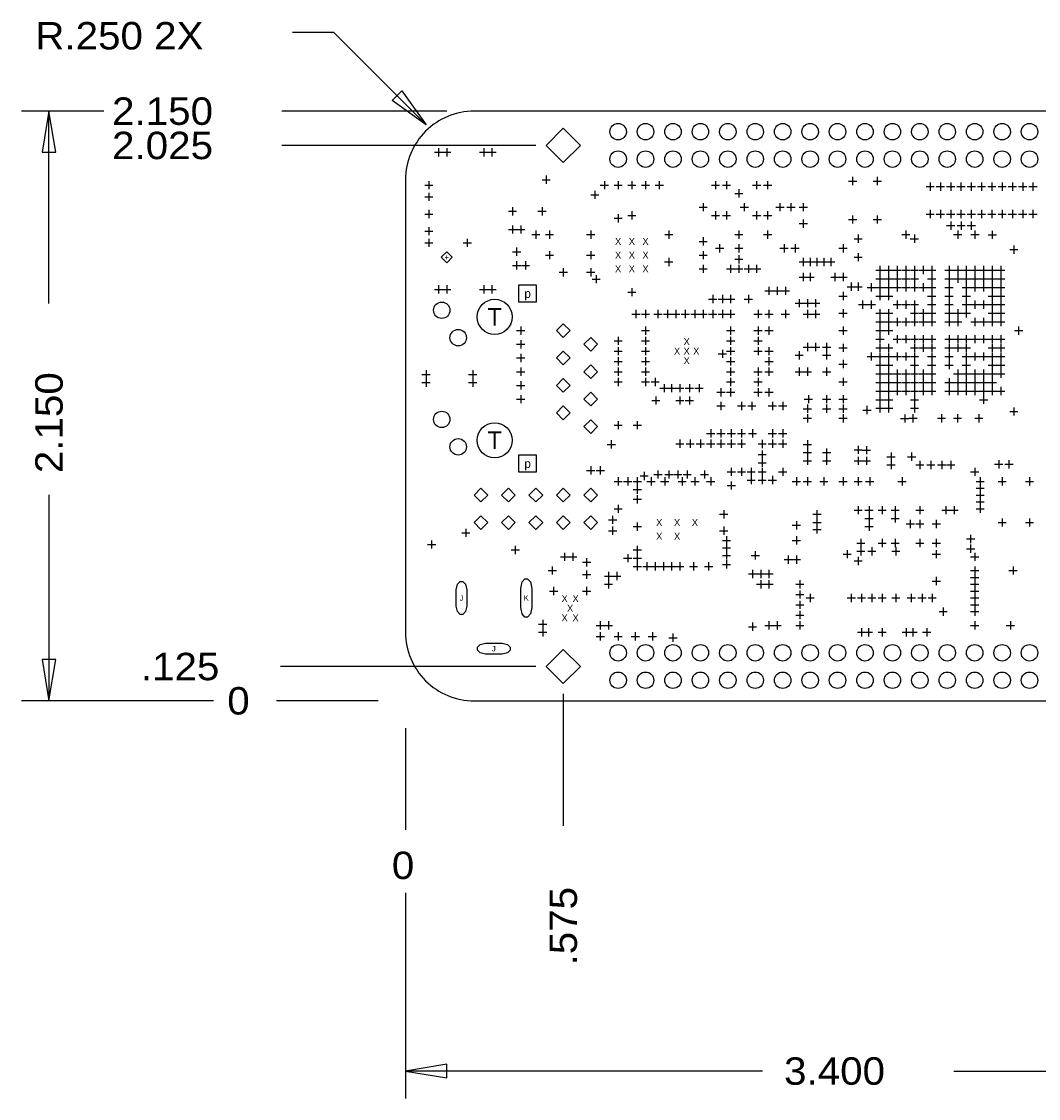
# Model space of a CAD drawing. Extents: x -14005 to 19505, y -9605 to 12407.
# Tile 3 of 7: x -1400 to 2308, y -1450 to 2477. Entities that reach past the tile are written whole.
import ezdxf
from ezdxf.enums import TextEntityAlignment as Align

# ---------------------------------------------------------------- set-up
doc = ezdxf.new("R2010")
doc.units = 0
doc.layers.add('1', color=7, linetype='CONTINUOUS')

# ---------------------------------------------------------------- blocks, each defined once
blk = doc.blocks.new('FIGURE_CROSS')
for points in [[(-0.5, 0), (0.5, 0)], [(0, 0.5), (0, -0.5)]]:
    blk.add_lwpolyline(points)
blk = doc.blocks.new('FIGURE_DIAMOND')
blk.add_lwpolyline([(-0.5, 0), (0, 0.5), (0.5, 0), (0, -0.5)], close=True)
blk = doc.blocks.new('FIGURE_CIRCLE')
blk.add_circle((0, 0), 0.5)
blk = doc.blocks.new('FIGURE_SQUARE')
blk.add_lwpolyline([(-0.5, -0.5), (-0.5, 0.5), (0.5, 0.5), (0.5, -0.5)], close=True)
blk = doc.blocks.new('FIGURE_OBLONG')
blk.add_lwpolyline([(-0.5, -0.125), (-0.5, 0.125), (-0.416, 0.375), (-0.25, 0.5), (0.25, 0.5), (0.416, 0.375), (0.5, 0.125), (0.5, -0.125), (0.416, -0.375), (0.25, -0.5), (-0.25, -0.5), (-0.416, -0.375)], close=True)

msp = doc.modelspace()

# ---------------------------------------------------------------- linework, layer by layer
at = {"layer": '1'}
for points in [[(75, 2100), (-261.72, 2436.5), (-411.72, 2436.5)], [(-1100, 2150), (-1400, 2150)], [(-1300, 1449), (-1300, 2150)], [(150, 2150), (-451, 2150)], [(475, 2025), (-451, 2025)], [(-1300, 751), (-1300, 0)], [(475, 125), (-456, 125)], [(-700, 0), (-1400, 0)], [(-100, 0), (-471, 0)], [(575, 25), (575, -456)], [(0, -100), (0, -471)], [(0, -700), (0, -1450)], [(1301, -1350), (0, -1350)], [(1999, -1350), (3400, -1350)]]:
    msp.add_lwpolyline(points, dxfattribs=at)
for points in [[(-13.43, 2223.71), (75, 2100), (-48.77, 2188.35)], [(-1275, 2000), (-1300, 2150), (-1325, 2000)], [(-1325, 150), (-1300, 0), (-1275, 150)], [(150, -1325), (0, -1350), (150, -1375)]]:
    msp.add_lwpolyline(points, close=True, dxfattribs=at)
msp.add_lwpolyline([(250, 0), (2900, 0, 0.414214), (3400, 500), (3400, 1650, 0.414214), (2900, 2150), (250, 2150, 0.414214), (0, 1900), (0, 250, 0.414214)], format="xyb", close=True, dxfattribs=at)

# ---------------------------------------------------------------- block references
for name, p, xscale, yscale in [('FIGURE_DIAMOND', (575, 2025), 125, 125), ('FIGURE_CIRCLE', (775, 2075), 60, 60), ('FIGURE_CIRCLE', (875, 2075), 60, 60), ('FIGURE_CIRCLE', (975, 2075), 60, 60), ('FIGURE_CIRCLE', (1075, 2075), 60, 60), ('FIGURE_CIRCLE', (1175, 2075), 60, 60), ('FIGURE_CIRCLE', (1275, 2075), 60, 60), ('FIGURE_CIRCLE', (1375, 2075), 60, 60), ('FIGURE_CIRCLE', (1475, 2075), 60, 60), ('FIGURE_CIRCLE', (1575, 2075), 60, 60), ('FIGURE_CIRCLE', (1675, 2075), 60, 60), ('FIGURE_CIRCLE', (1775, 2075), 60, 60), ('FIGURE_CIRCLE', (1875, 2075), 60, 60), ('FIGURE_CIRCLE', (1975, 2075), 60, 60), ('FIGURE_CIRCLE', (2075, 2075), 60, 60), ('FIGURE_CIRCLE', (2175, 2075), 60, 60), ('FIGURE_CIRCLE', (2275, 2075), 60, 60), ('FIGURE_CROSS', (120, 2000), 30, 30), ('FIGURE_CROSS', (150, 2000), 30, 30), ('FIGURE_CROSS', (285, 2000), 30, 30), ('FIGURE_CROSS', (315, 2000), 30, 30), ('FIGURE_CIRCLE', (775, 1975), 60, 60), ('FIGURE_CIRCLE', (875, 1975), 60, 60), ('FIGURE_CIRCLE', (975, 1975), 60, 60), ('FIGURE_CIRCLE', (1075, 1975), 60, 60), ('FIGURE_CIRCLE', (1175, 1975), 60, 60), ('FIGURE_CIRCLE', (1275, 1975), 60, 60), ('FIGURE_CIRCLE', (1375, 1975), 60, 60), ('FIGURE_CIRCLE', (1475, 1975), 60, 60), ('FIGURE_CIRCLE', (1575, 1975), 60, 60), ('FIGURE_CIRCLE', (1675, 1975), 60, 60), ('FIGURE_CIRCLE', (1775, 1975), 60, 60), ('FIGURE_CIRCLE', (1875, 1975), 60, 60), ('FIGURE_CIRCLE', (1975, 1975), 60, 60), ('FIGURE_CIRCLE', (2075, 1975), 60, 60), ('FIGURE_CIRCLE', (2175, 1975), 60, 60), ('FIGURE_CIRCLE', (2275, 1975), 60, 60), ('FIGURE_CROSS', (85, 1880), 30, 30), ('FIGURE_CROSS', (512.5, 1900), 30, 30), ('FIGURE_CROSS', (725, 1880), 30, 30), ('FIGURE_CROSS', (775, 1880), 30, 30), ('FIGURE_CROSS', (825, 1880), 30, 30), ('FIGURE_CROSS', (875, 1880), 30, 30), ('FIGURE_CROSS', (925, 1880), 30, 30), ('FIGURE_CROSS', (1130, 1880), 30, 30), ('FIGURE_CROSS', (1170, 1880), 30, 30), ('FIGURE_CROSS', (1280, 1880), 30, 30), ('FIGURE_CROSS', (1320, 1880), 30, 30), ('FIGURE_CROSS', (1630, 1895), 30, 30), ('FIGURE_CROSS', (1720, 1895), 30, 30), ('FIGURE_CROSS', (1912.5, 1875), 30, 30), ('FIGURE_CROSS', (1950, 1875), 30, 30), ('FIGURE_CROSS', (1987.5, 1875), 30, 30), ('FIGURE_CROSS', (2025, 1875), 30, 30), ('FIGURE_CROSS', (2062.5, 1875), 30, 30), ('FIGURE_CROSS', (2100, 1875), 30, 30), ('FIGURE_CROSS', (2137.5, 1875), 30, 30), ('FIGURE_CROSS', (2175, 1875), 30, 30), ('FIGURE_CROSS', (2212.5, 1875), 30, 30), ('FIGURE_CROSS', (2250, 1875), 30, 30), ('FIGURE_CROSS', (2287.5, 1875), 30, 30), ('FIGURE_CROSS', (85, 1837.5), 30, 30), ('FIGURE_CROSS', (690, 1845), 30, 30), ('FIGURE_CROSS', (1215, 1850), 30, 30), ('FIGURE_CROSS', (1085, 1800), 30, 30), ('FIGURE_CROSS', (1235, 1800), 30, 30), ('FIGURE_CROSS', (1365, 1800), 30, 30), ('FIGURE_CROSS', (1405, 1800), 30, 30), ('FIGURE_CROSS', (1450, 1800), 30, 30), ('FIGURE_CROSS', (85, 1775), 30, 30), ('FIGURE_CROSS', (390, 1785), 30, 30), ('FIGURE_CROSS', (497.5, 1785), 30, 30), ('FIGURE_CROSS', (775, 1759.37), 30, 30), ('FIGURE_CROSS', (825, 1770), 30, 30), ('FIGURE_CROSS', (1130, 1770), 30, 30), ('FIGURE_CROSS', (1170, 1770), 30, 30), ('FIGURE_CROSS', (1280, 1770), 30, 30), ('FIGURE_CROSS', (1320, 1770), 30, 30), ('FIGURE_CROSS', (1630, 1755), 30, 30), ('FIGURE_CROSS', (1720, 1755), 30, 30), ('FIGURE_CROSS', (1912.5, 1775), 30, 30), ('FIGURE_CROSS', (1950, 1775), 30, 30), ('FIGURE_CROSS', (1987.5, 1775), 30, 30), ('FIGURE_CROSS', (2025, 1775), 30, 30), ('FIGURE_CROSS', (2062.5, 1775), 30, 30), ('FIGURE_CROSS', (2100, 1775), 30, 30), ('FIGURE_CROSS', (2137.5, 1775), 30, 30), ('FIGURE_CROSS', (2175, 1775), 30, 30), ('FIGURE_CROSS', (2212.5, 1775), 30, 30), ('FIGURE_CROSS', (2250, 1775), 30, 30), ('FIGURE_CROSS', (2287.5, 1775), 30, 30), ('FIGURE_CROSS', (390, 1718.5), 30, 30), ('FIGURE_CROSS', (420, 1718.5), 30, 30), ('FIGURE_CROSS', (1450, 1740), 30, 30), ('FIGURE_CROSS', (1987.65, 1732.5), 30, 30), ('FIGURE_CROSS', (2025.65, 1732.5), 30, 30), ('FIGURE_CROSS', (2062.5, 1732.49), 30, 30), ('FIGURE_CROSS', (85, 1712.5), 30, 30), ('FIGURE_CROSS', (475, 1700), 30, 30), ('FIGURE_CROSS', (525, 1700), 30, 30), ('FIGURE_CROSS', (675, 1700), 30, 30), ('FIGURE_CROSS', (960, 1700), 30, 30), ('FIGURE_CROSS', (1085, 1675), 30, 30), ('FIGURE_CROSS', (1215, 1700), 30, 30), ('FIGURE_CROSS', (1320, 1700), 30, 30), ('FIGURE_CROSS', (1650, 1685), 30, 30), ('FIGURE_CROSS', (1824, 1700), 30, 30), ('FIGURE_CROSS', (1855, 1685), 30, 30), ('FIGURE_CROSS', (2013, 1700), 30, 30), ('FIGURE_CROSS', (2076, 1700), 30, 30), ('FIGURE_CROSS', (2139, 1699), 30, 30), ('FIGURE_CROSS', (85, 1670), 30, 30), ('FIGURE_CROSS', (225, 1670), 30, 30), ('FIGURE_CROSS', (405, 1637.5), 30, 30), ('FIGURE_CROSS', (1145, 1650), 30, 30), ('FIGURE_CROSS', (1215, 1650), 30, 30), ('FIGURE_CROSS', (1380, 1650), 30, 30), ('FIGURE_CROSS', (1420, 1650), 30, 30), ('FIGURE_CROSS', (1595, 1650), 30, 30), ('FIGURE_CROSS', (2217.72, 1645), 30, 30), ('FIGURE_DIAMOND', (150, 1617.5), 40, 40), ('FIGURE_CROSS', (525, 1625), 30, 30), ('FIGURE_CROSS', (675, 1625), 30, 30), ('FIGURE_CROSS', (959.69, 1600), 30, 30), ('FIGURE_CROSS', (1085, 1625), 30, 30), ('FIGURE_CROSS', (1215, 1610), 30, 30), ('FIGURE_CROSS', (1450, 1600), 30, 30), ('FIGURE_CROSS', (1475, 1600), 30, 30), ('FIGURE_CROSS', (1500, 1600), 30, 30), ('FIGURE_CROSS', (1525, 1600), 30, 30), ('FIGURE_CROSS', (1550, 1600), 30, 30), ('FIGURE_CROSS', (1650, 1617.72), 30, 30), ('FIGURE_CROSS', (405, 1587.5), 30, 30), ('FIGURE_CROSS', (437.5, 1587.5), 30, 30), ('FIGURE_CROSS', (575, 1562.5), 30, 30), ('FIGURE_CROSS', (675, 1562.5), 30, 30), ('FIGURE_CROSS', (1085, 1575), 30, 30), ('FIGURE_CROSS', (1185, 1575), 30, 30), ('FIGURE_CROSS', (1215, 1575), 30, 30), ('FIGURE_CROSS', (1250, 1575), 30, 30), ('FIGURE_CROSS', (1280, 1575), 30, 30), ('FIGURE_CROSS', (1729.5, 1570.5), 30, 30), ('FIGURE_CROSS', (1761, 1570.5), 30, 30), ('FIGURE_CROSS', (1792.5, 1570.5), 30, 30), ('FIGURE_CROSS', (1824, 1570.5), 30, 30), ('FIGURE_CROSS', (1855.5, 1570.5), 30, 30), ('FIGURE_CROSS', (1887, 1570.5), 30, 30), ('FIGURE_CROSS', (1918.5, 1570.5), 30, 30), ('FIGURE_CROSS', (1981.5, 1570.47), 30, 30), ('FIGURE_CROSS', (2012.99, 1570.47), 30, 30), ('FIGURE_CROSS', (2044.5, 1570.5), 30, 30), ('FIGURE_CROSS', (2076, 1570.5), 30, 30), ('FIGURE_CROSS', (2107.5, 1570.5), 30, 30), ('FIGURE_CROSS', (2139, 1570.5), 30, 30), ('FIGURE_CROSS', (2170.5, 1570.5), 30, 30), ('FIGURE_CROSS', (695, 1537.5), 30, 30), ('FIGURE_CROSS', (1450, 1545), 30, 30), ('FIGURE_CROSS', (1475, 1545), 30, 30), ('FIGURE_CROSS', (1565, 1545), 30, 30), ('FIGURE_CROSS', (1595.28, 1545.28), 30, 30), ('FIGURE_CROSS', (1729.5, 1539), 30, 30), ('FIGURE_CROSS', (1761, 1539), 30, 30), ('FIGURE_CROSS', (1792.5, 1539), 30, 30), ('FIGURE_CROSS', (1824, 1539), 30, 30), ('FIGURE_CROSS', (1855.5, 1539), 30, 30), ('FIGURE_CROSS', (1918.5, 1539), 30, 30), ('FIGURE_CROSS', (1981.5, 1538.98), 30, 30), ('FIGURE_CROSS', (2012.99, 1538.98), 30, 30), ('FIGURE_CROSS', (2044.5, 1539), 30, 30), ('FIGURE_CROSS', (2076, 1539), 30, 30), ('FIGURE_CROSS', (2107.5, 1539), 30, 30), ('FIGURE_CROSS', (2139, 1539), 30, 30), ('FIGURE_CROSS', (2170.5, 1539), 30, 30), ('FIGURE_CROSS', (120, 1500), 30, 30), ('FIGURE_CROSS', (150, 1500), 30, 30), ('FIGURE_CROSS', (285, 1500), 30, 30), ('FIGURE_CROSS', (315, 1500), 30, 30), ('FIGURE_SQUARE', (445, 1485), 63, 63), ('FIGURE_CROSS', (825, 1490), 30, 30), ('FIGURE_CROSS', (1325, 1495), 30, 30), ('FIGURE_CROSS', (1355, 1495), 30, 30), ('FIGURE_CROSS', (1385, 1495), 30, 30), ('FIGURE_CROSS', (1625, 1510), 30, 30), ('FIGURE_CROSS', (1650, 1510), 30, 30), ('FIGURE_CROSS', (1698, 1507.5), 30, 30), ('FIGURE_CROSS', (1729.5, 1507.5), 30, 30), ('FIGURE_CROSS', (1761, 1507.5), 30, 30), ('FIGURE_CROSS', (1792.5, 1507.5), 30, 30), ('FIGURE_CROSS', (1824, 1507.5), 30, 30), ('FIGURE_CROSS', (1855.5, 1507.5), 30, 30), ('FIGURE_CROSS', (1887, 1507.5), 30, 30), ('FIGURE_CROSS', (1918.5, 1507.5), 30, 30), ('FIGURE_CROSS', (1981.5, 1507.48), 30, 30), ('FIGURE_CROSS', (2044.49, 1507.48), 30, 30), ('FIGURE_CROSS', (2076, 1507.5), 30, 30), ('FIGURE_CROSS', (2107.5, 1507.5), 30, 30), ('FIGURE_CROSS', (2139, 1507.5), 30, 30), ('FIGURE_CROSS', (2170.5, 1507.5), 30, 30), ('FIGURE_CIRCLE', (132, 1424), 60, 60), ('FIGURE_CIRCLE', (325, 1400), 128, 128), ('FIGURE_CROSS', (1120, 1465), 30, 30), ('FIGURE_CROSS', (1155, 1465), 30, 30), ('FIGURE_CROSS', (1185, 1465), 30, 30), ('FIGURE_CROSS', (1250, 1465), 30, 30), ('FIGURE_CROSS', (1435, 1450), 30, 30), ('FIGURE_CROSS', (1465, 1450), 30, 30), ('FIGURE_CROSS', (1495, 1450), 30, 30), ('FIGURE_CROSS', (1595, 1476), 30, 30), ('FIGURE_CROSS', (1666.5, 1444.5), 30, 30), ('FIGURE_CROSS', (1698, 1444.5), 30, 30), ('FIGURE_CROSS', (1729.5, 1476), 30, 30), ('FIGURE_CROSS', (1761, 1476), 30, 30), ('FIGURE_CROSS', (1792.5, 1444.5), 30, 30), ('FIGURE_CROSS', (1824, 1444.5), 30, 30), ('FIGURE_CROSS', (1855.5, 1444.5), 30, 30), ('FIGURE_CROSS', (1918.5, 1476), 30, 30), ('FIGURE_CROSS', (1918.5, 1444.5), 30, 30), ('FIGURE_CROSS', (1981.5, 1475.98), 30, 30), ('FIGURE_CROSS', (1981.5, 1444.49), 30, 30), ('FIGURE_CROSS', (2044.5, 1476), 30, 30), ('FIGURE_CROSS', (2044.5, 1444.5), 30, 30), ('FIGURE_CROSS', (2076, 1444.5), 30, 30), ('FIGURE_CROSS', (2107.5, 1444.5), 30, 30), ('FIGURE_CROSS', (2139, 1476), 30, 30), ('FIGURE_CROSS', (2139, 1444.5), 30, 30), ('FIGURE_CROSS', (2170.5, 1476), 30, 30), ('FIGURE_CROSS', (2170.5, 1444.5), 30, 30), ('FIGURE_CROSS', (840, 1410), 30, 30), ('FIGURE_CROSS', (875, 1410), 30, 30), ('FIGURE_CROSS', (920, 1410), 30, 30), ('FIGURE_CROSS', (955, 1410), 30, 30), ('FIGURE_CROSS', (985, 1410), 30, 30), ('FIGURE_CROSS', (1020, 1410), 30, 30), ('FIGURE_CROSS', (1054.55, 1410), 30, 30), ('FIGURE_CROSS', (1085, 1410), 30, 30), ('FIGURE_CROSS', (1120, 1410), 30, 30), ('FIGURE_CROSS', (1155, 1410), 30, 30), ('FIGURE_CROSS', (1185, 1410), 30, 30), ('FIGURE_CROSS', (1285, 1410), 30, 30), ('FIGURE_CROSS', (1325, 1410), 30, 30), ('FIGURE_CROSS', (1385, 1410), 30, 30), ('FIGURE_CROSS', (1465, 1410), 30, 30), ('FIGURE_CROSS', (1495, 1410), 30, 30), ('FIGURE_CROSS', (1595, 1413), 30, 30), ('FIGURE_CROSS', (1729.5, 1413), 30, 30), ('FIGURE_CROSS', (1761, 1413), 30, 30), ('FIGURE_CROSS', (1855.5, 1413), 30, 30), ('FIGURE_CROSS', (1887, 1413), 30, 30), ('FIGURE_CROSS', (1918.5, 1413), 30, 30), ('FIGURE_CROSS', (1981.5, 1412.99), 30, 30), ('FIGURE_CROSS', (2012.99, 1412.99), 30, 30), ('FIGURE_CROSS', (2044.5, 1413), 30, 30), ('FIGURE_CROSS', (2139, 1413), 30, 30), ('FIGURE_CROSS', (2170.5, 1413), 30, 30), ('FIGURE_DIAMOND', (575, 1350), 50, 50), ('FIGURE_CROSS', (1729.5, 1381.5), 30, 30), ('FIGURE_CROSS', (1761, 1381.5), 30, 30), ('FIGURE_CROSS', (1792.5, 1381.51), 30, 30), ('FIGURE_CROSS', (1824, 1381.5), 30, 30), ('FIGURE_CROSS', (1855.5, 1381.5), 30, 30), ('FIGURE_CROSS', (1887, 1381.5), 30, 30), ('FIGURE_CROSS', (1918.5, 1381.5), 30, 30), ('FIGURE_CROSS', (1981.5, 1381.5), 30, 30), ('FIGURE_CROSS', (2012.99, 1381.5), 30, 30), ('FIGURE_CROSS', (2076, 1381.5), 30, 30), ('FIGURE_CROSS', (2107.5, 1381.5), 30, 30), ('FIGURE_CROSS', (2139, 1381.5), 30, 30), ('FIGURE_CROSS', (2170.5, 1381.5), 30, 30), ('FIGURE_CIRCLE', (192, 1324), 60, 60), ('FIGURE_CROSS', (420, 1350), 30, 30), ('FIGURE_CROSS', (875, 1350), 30, 30), ('FIGURE_CROSS', (1185, 1350), 30, 30), ('FIGURE_CROSS', (1285, 1350), 30, 30), ('FIGURE_CROSS', (1325, 1350), 30, 30), ('FIGURE_CROSS', (1595, 1350.01), 30, 30), ('FIGURE_CROSS', (1729.5, 1350.01), 30, 30), ('FIGURE_CROSS', (1761, 1350), 30, 30), ('FIGURE_CROSS', (2235, 1350), 30, 30), ('FIGURE_CROSS', (420, 1300), 30, 30), ('FIGURE_DIAMOND', (675, 1300), 50, 50), ('FIGURE_CROSS', (775, 1312.5), 30, 30), ('FIGURE_CROSS', (875, 1312.5), 30, 30), ('FIGURE_CROSS', (1185, 1312.5), 30, 30), ('FIGURE_CROSS', (1285, 1312.5), 30, 30), ('FIGURE_CROSS', (1465, 1290), 30, 30), ('FIGURE_CROSS', (1495, 1290), 30, 30), ('FIGURE_CROSS', (1535, 1290), 30, 30), ('FIGURE_CROSS', (1595, 1287), 30, 30), ('FIGURE_CROSS', (1729.5, 1318.5), 30, 30), ('FIGURE_CROSS', (1729.5, 1287.01), 30, 30), ('FIGURE_CROSS', (1761, 1287), 30, 30), ('FIGURE_CROSS', (1792.5, 1318.5), 30, 30), ('FIGURE_CROSS', (1824, 1318.5), 30, 30), ('FIGURE_CROSS', (1855.5, 1318.5), 30, 30), ('FIGURE_CROSS', (1855.5, 1287), 30, 30), ('FIGURE_CROSS', (1887, 1318.5), 30, 30), ('FIGURE_CROSS', (1887, 1287), 30, 30), ('FIGURE_CROSS', (1918.5, 1318.5), 30, 30), ('FIGURE_CROSS', (1918.5, 1287), 30, 30), ('FIGURE_CROSS', (1981.5, 1318.5), 30, 30), ('FIGURE_CROSS', (1981.5, 1287.01), 30, 30), ('FIGURE_CROSS', (2012.99, 1318.5), 30, 30), ('FIGURE_CROSS', (2012.99, 1287.01), 30, 30), ('FIGURE_CROSS', (2044.5, 1318.5), 30, 30), ('FIGURE_CROSS', (2044.5, 1287), 30, 30), ('FIGURE_CROSS', (2076, 1318.5), 30, 30), ('FIGURE_CROSS', (2107.5, 1318.5), 30, 30), ('FIGURE_CROSS', (2139, 1318.5), 30, 30), ('FIGURE_CROSS', (2139, 1287), 30, 30), ('FIGURE_CROSS', (2170.5, 1318.5), 30, 30), ('FIGURE_CROSS', (2170.5, 1287), 30, 30), ('FIGURE_CROSS', (420, 1250), 30, 30), ('FIGURE_DIAMOND', (575, 1250), 50, 50), ('FIGURE_CROSS', (775, 1275), 30, 30), ('FIGURE_CROSS', (875, 1275), 30, 30), ('FIGURE_CROSS', (1155, 1265.16), 30, 30), ('FIGURE_CROSS', (1185, 1275), 30, 30), ('FIGURE_CROSS', (1285, 1275), 30, 30), ('FIGURE_CROSS', (1325, 1275), 30, 30), ('FIGURE_CROSS', (1435, 1260), 30, 30), ('FIGURE_CROSS', (1535, 1260), 30, 30), ('FIGURE_CROSS', (1698, 1255.5), 30, 30), ('FIGURE_CROSS', (1729.5, 1255.5), 30, 30), ('FIGURE_CROSS', (1761, 1255.5), 30, 30), ('FIGURE_CROSS', (1792.5, 1255.5), 30, 30), ('FIGURE_CROSS', (1824, 1255.5), 30, 30), ('FIGURE_CROSS', (1855.5, 1255.5), 30, 30), ('FIGURE_CROSS', (1918.5, 1255.5), 30, 30), ('FIGURE_CROSS', (1981.5, 1255.51), 30, 30), ('FIGURE_CROSS', (2044.5, 1255.5), 30, 30), ('FIGURE_CROSS', (2076, 1255.5), 30, 30), ('FIGURE_CROSS', (2107.5, 1255.5), 30, 30), ('FIGURE_CROSS', (2139, 1255.5), 30, 30), ('FIGURE_CROSS', (2170.5, 1255.5), 30, 30), ('FIGURE_DIAMOND', (675, 1200), 50, 50), ('FIGURE_CROSS', (775, 1237.5), 30, 30), ('FIGURE_CROSS', (875, 1237.5), 30, 30), ('FIGURE_CROSS', (1185, 1237.5), 30, 30), ('FIGURE_CROSS', (1325, 1237.5), 30, 30), ('FIGURE_CROSS', (1595, 1227.76), 30, 30), ('FIGURE_CROSS', (1729.5, 1224), 30, 30), ('FIGURE_CROSS', (1761, 1224), 30, 30), ('FIGURE_CROSS', (1855.5, 1224), 30, 30), ('FIGURE_CROSS', (1918.5, 1224), 30, 30), ('FIGURE_CROSS', (1981.5, 1224.02), 30, 30), ('FIGURE_CROSS', (2044.5, 1224), 30, 30), ('FIGURE_CROSS', (2139, 1224), 30, 30), ('FIGURE_CROSS', (2170.5, 1224), 30, 30), ('FIGURE_CROSS', (75, 1190), 30, 30), ('FIGURE_CROSS', (245, 1190), 30, 30), ('FIGURE_CROSS', (420, 1200), 30, 30), ('FIGURE_CROSS', (775, 1200), 30, 30), ('FIGURE_CROSS', (875, 1200), 30, 30), ('FIGURE_CROSS', (1185, 1200), 30, 30), ('FIGURE_CROSS', (1285, 1200), 30, 30), ('FIGURE_CROSS', (1325, 1200), 30, 30), ('FIGURE_CROSS', (1435, 1200), 30, 30), ('FIGURE_CROSS', (1465, 1200), 30, 30), ('FIGURE_CROSS', (1535, 1200), 30, 30), ('FIGURE_CROSS', (1729.5, 1192.5), 30, 30), ('FIGURE_CROSS', (1761, 1192.5), 30, 30), ('FIGURE_CROSS', (1792.5, 1192.5), 30, 30), ('FIGURE_CROSS', (1824, 1192.5), 30, 30), ('FIGURE_CROSS', (1855.5, 1192.5), 30, 30), ('FIGURE_CROSS', (1887, 1192.5), 30, 30), ('FIGURE_CROSS', (1918.5, 1192.5), 30, 30), ('FIGURE_CROSS', (2012.99, 1192.52), 30, 30), ('FIGURE_CROSS', (2044.5, 1192.5), 30, 30), ('FIGURE_CROSS', (2076, 1192.5), 30, 30), ('FIGURE_CROSS', (2107.5, 1192.5), 30, 30), ('FIGURE_CROSS', (2139, 1192.5), 30, 30), ('FIGURE_CROSS', (2170.5, 1192.5), 30, 30), ('FIGURE_CROSS', (75, 1160), 30, 30), ('FIGURE_CROSS', (245, 1160), 30, 30), ('FIGURE_CROSS', (420, 1150), 30, 30), ('FIGURE_DIAMOND', (575, 1150), 50, 50), ('FIGURE_CROSS', (775, 1162.5), 30, 30), ('FIGURE_CROSS', (875, 1162.5), 30, 30), ('FIGURE_CROSS', (910, 1162.5), 30, 30), ('FIGURE_CROSS', (942.5, 1140), 30, 30), ('FIGURE_CROSS', (970, 1140), 30, 30), ('FIGURE_CROSS', (1000, 1140), 30, 30), ('FIGURE_CROSS', (1035, 1140), 30, 30), ('FIGURE_CROSS', (1070, 1140), 30, 30), ('FIGURE_CROSS', (1150, 1125), 30, 30), ('FIGURE_CROSS', (1185, 1162.5), 30, 30), ('FIGURE_CROSS', (1185, 1125), 30, 30), ('FIGURE_CROSS', (1285, 1162.5), 30, 30), ('FIGURE_CROSS', (1285, 1125), 30, 30), ('FIGURE_CROSS', (1325, 1125), 30, 30), ('FIGURE_CROSS', (1595, 1163), 30, 30), ('FIGURE_CROSS', (1729.5, 1161), 30, 30), ('FIGURE_CROSS', (1729.5, 1129.5), 30, 30), ('FIGURE_CROSS', (1761, 1161), 30, 30), ('FIGURE_CROSS', (1761, 1129.5), 30, 30), ('FIGURE_CROSS', (1792.5, 1161), 30, 30), ('FIGURE_CROSS', (1792.5, 1129.5), 30, 30), ('FIGURE_CROSS', (1824, 1161), 30, 30), ('FIGURE_CROSS', (1824, 1129.5), 30, 30), ('FIGURE_CROSS', (1855.5, 1161), 30, 30), ('FIGURE_CROSS', (1855.5, 1129.5), 30, 30), ('FIGURE_CROSS', (1887, 1161), 30, 30), ('FIGURE_CROSS', (1887, 1129.5), 30, 30), ('FIGURE_CROSS', (1918.5, 1161), 30, 30), ('FIGURE_CROSS', (1918.5, 1129.5), 30, 30), ('FIGURE_CROSS', (1981.5, 1161), 30, 30), ('FIGURE_CROSS', (1981.5, 1129.5), 30, 30), ('FIGURE_CROSS', (2012.99, 1161.02), 30, 30), ('FIGURE_CROSS', (2013, 1129.5), 30, 30), ('FIGURE_CROSS', (2044.5, 1161), 30, 30), ('FIGURE_CROSS', (2044.5, 1129.5), 30, 30), ('FIGURE_CROSS', (2076, 1161), 30, 30), ('FIGURE_CROSS', (2076, 1129.5), 30, 30), ('FIGURE_CROSS', (2107.5, 1161), 30, 30), ('FIGURE_CROSS', (2107.5, 1129.5), 30, 30), ('FIGURE_CROSS', (2139, 1161), 30, 30), ('FIGURE_CROSS', (2139, 1129.5), 30, 30), ('FIGURE_CROSS', (2170.5, 1129.5), 30, 30), ('FIGURE_CROSS', (420, 1100), 30, 30), ('FIGURE_DIAMOND', (675, 1100), 50, 50), ('FIGURE_CROSS', (912.5, 1095), 30, 30), ('FIGURE_CROSS', (1000, 1095), 30, 30), ('FIGURE_CROSS', (1035, 1095), 30, 30), ('FIGURE_CROSS', (1468.62, 1100), 30, 30), ('FIGURE_CROSS', (1535, 1100), 30, 30), ('FIGURE_CROSS', (1595, 1100), 30, 30), ('FIGURE_CROSS', (1729.5, 1098), 30, 30), ('FIGURE_CROSS', (1761, 1098), 30, 30), ('FIGURE_CROSS', (1855.5, 1098), 30, 30), ('FIGURE_CROSS', (2107.5, 1098), 30, 30), ('FIGURE_DIAMOND', (575, 1050), 50, 50), ('FIGURE_CROSS', (1150, 1075), 30, 30), ('FIGURE_CROSS', (1225, 1075), 30, 30), ('FIGURE_CROSS', (1262.5, 1075), 30, 30), ('FIGURE_CROSS', (1337.5, 1075), 30, 30), ('FIGURE_CROSS', (1375, 1075), 30, 30), ('FIGURE_CROSS', (1465, 1065), 30, 30), ('FIGURE_CROSS', (1535, 1065), 30, 30), ('FIGURE_CROSS', (1595, 1065), 30, 30), ('FIGURE_CROSS', (1682.28, 1060), 30, 30), ('FIGURE_CROSS', (1729.5, 1066.5), 30, 30), ('FIGURE_CROSS', (1761, 1066.5), 30, 30), ('FIGURE_CROSS', (1855.5, 1066.5), 30, 30), ('FIGURE_CROSS', (2217.72, 1055), 30, 30), ('FIGURE_CIRCLE', (132, 1026), 60, 60), ('FIGURE_DIAMOND', (675, 1000), 50, 50), ('FIGURE_CROSS', (1465, 1030), 30, 30), ('FIGURE_CROSS', (1595, 1030), 30, 30), ('FIGURE_CROSS', (1820, 1029.39), 30, 30), ('FIGURE_CROSS', (1850, 1030), 30, 30), ('FIGURE_CROSS', (1954.14, 1030), 30, 30), ('FIGURE_CROSS', (2012.5, 1030), 30, 30), ('FIGURE_CROSS', (2090, 1030), 30, 30), ('FIGURE_CIRCLE', (325, 950), 128, 128), ('FIGURE_CROSS', (775, 1005), 30, 30), ('FIGURE_CROSS', (845, 1005), 30, 30), ('FIGURE_CROSS', (1112.5, 975), 30, 30), ('FIGURE_CROSS', (1150, 975), 30, 30), ('FIGURE_CROSS', (1187.5, 975), 30, 30), ('FIGURE_CROSS', (1225, 975), 30, 30), ('FIGURE_CROSS', (1265, 975), 30, 30), ('FIGURE_CROSS', (1337.5, 975), 30, 30), ('FIGURE_CROSS', (1375, 975), 30, 30), ('FIGURE_CIRCLE', (192, 926), 60, 60), ('FIGURE_CROSS', (750, 935), 30, 30), ('FIGURE_CROSS', (1000, 937.5), 30, 30), ('FIGURE_CROSS', (1037.5, 937.5), 30, 30), ('FIGURE_CROSS', (1075, 937.5), 30, 30), ('FIGURE_CROSS', (1112.5, 937.5), 30, 30), ('FIGURE_CROSS', (1150, 937.5), 30, 30), ('FIGURE_CROSS', (1187.5, 937.5), 30, 30), ('FIGURE_CROSS', (1225, 937.5), 30, 30), ('FIGURE_CROSS', (1300, 936.76), 30, 30), ('FIGURE_CROSS', (1337.5, 937.5), 30, 30), ('FIGURE_CROSS', (1375, 937.5), 30, 30), ('FIGURE_CROSS', (1465, 935), 30, 30), ('FIGURE_CROSS', (1300, 897.5), 30, 30), ('FIGURE_CROSS', (1465, 905), 30, 30), ('FIGURE_CROSS', (1535, 905), 30, 30), ('FIGURE_CROSS', (1650, 915), 30, 30), ('FIGURE_CROSS', (1680, 914.01), 30, 30), ('FIGURE_CROSS', (1770, 890), 30, 30), ('FIGURE_CROSS', (1845, 890), 30, 30), ('FIGURE_SQUARE', (445, 865), 63, 63), ('FIGURE_CROSS', (1300, 867.5), 30, 30), ('FIGURE_CROSS', (1465, 875), 30, 30), ('FIGURE_CROSS', (1535, 875), 30, 30), ('FIGURE_CROSS', (1650, 875), 30, 30), ('FIGURE_CROSS', (1680, 875), 30, 30), ('FIGURE_CROSS', (1770, 860), 30, 30), ('FIGURE_CROSS', (1875, 860), 30, 30), ('FIGURE_CROSS', (1915, 860), 30, 30), ('FIGURE_CROSS', (1955, 860), 30, 30), ('FIGURE_CROSS', (1987.5, 860), 30, 30), ('FIGURE_CROSS', (2162.5, 862.5), 30, 30), ('FIGURE_CROSS', (2200, 862.5), 30, 30), ('FIGURE_CROSS', (675, 840), 30, 30), ('FIGURE_CROSS', (710, 840), 30, 30), ('FIGURE_CROSS', (870, 820), 30, 30), ('FIGURE_CROSS', (920, 825), 30, 30), ('FIGURE_CROSS', (960, 825), 30, 30), ('FIGURE_CROSS', (992.13, 825), 30, 30), ('FIGURE_CROSS', (1026.64, 825), 30, 30), ('FIGURE_CROSS', (1090, 825), 30, 30), ('FIGURE_CROSS', (1187.5, 835), 30, 30), ('FIGURE_CROSS', (1225, 835), 30, 30), ('FIGURE_CROSS', (1260, 835), 30, 30), ('FIGURE_CROSS', (1300, 835), 30, 30), ('FIGURE_CROSS', (1375, 835), 30, 30), ('FIGURE_CROSS', (2075, 835), 30, 30), ('FIGURE_CROSS', (775, 800), 30, 30), ('FIGURE_CROSS', (810, 800), 30, 30), ('FIGURE_CROSS', (845, 800), 30, 30), ('FIGURE_CROSS', (895, 800), 30, 30), ('FIGURE_CROSS', (944.88, 800.12), 30, 30), ('FIGURE_CROSS', (1008.51, 800), 30, 30), ('FIGURE_CROSS', (1055.12, 800), 30, 30), ('FIGURE_CROSS', (1112.5, 800), 30, 30), ('FIGURE_CROSS', (1187.5, 785), 30, 30), ('FIGURE_CROSS', (1260, 805), 30, 30), ('FIGURE_CROSS', (1300, 805), 30, 30), ('FIGURE_CROSS', (1337.5, 805), 30, 30), ('FIGURE_CROSS', (1425, 800), 30, 30), ('FIGURE_CROSS', (1465, 800), 30, 30), ('FIGURE_CROSS', (1525, 800), 30, 30), ('FIGURE_CROSS', (1595, 800), 30, 30), ('FIGURE_CROSS', (1650, 800), 30, 30), ('FIGURE_CROSS', (1692.5, 800), 30, 30), ('FIGURE_CROSS', (1810, 800), 30, 30), ('FIGURE_CROSS', (2095, 800), 30, 30), ('FIGURE_CROSS', (2095, 775), 30, 30), ('FIGURE_CROSS', (2175, 800), 30, 30), ('FIGURE_CROSS', (2275, 800), 30, 30), ('FIGURE_DIAMOND', (275, 750), 50, 50), ('FIGURE_DIAMOND', (375, 750), 50, 50), ('FIGURE_DIAMOND', (475, 750), 50, 50), ('FIGURE_DIAMOND', (575, 750), 50, 50), ('FIGURE_DIAMOND', (675, 750), 50, 50), ('FIGURE_CROSS', (845, 770), 30, 30), ('FIGURE_CROSS', (845, 735), 30, 30), ('FIGURE_CROSS', (2095, 750), 30, 30), ('FIGURE_CROSS', (775, 700), 30, 30), ('FIGURE_CROSS', (1650, 695), 30, 30), ('FIGURE_CROSS', (1690, 695), 30, 30), ('FIGURE_CROSS', (1737.5, 695), 30, 30), ('FIGURE_CROSS', (1785, 695), 30, 30), ('FIGURE_CROSS', (1875, 695), 30, 30), ('FIGURE_CROSS', (1970, 695), 30, 30), ('FIGURE_CROSS', (2000, 695), 30, 30), ('FIGURE_CROSS', (2095, 725), 30, 30), ('FIGURE_CROSS', (2095, 700), 30, 30), ('FIGURE_DIAMOND', (275, 650), 50, 50), ('FIGURE_DIAMOND', (375, 650), 50, 50), ('FIGURE_DIAMOND', (475, 650), 50, 50), ('FIGURE_DIAMOND', (575, 650), 50, 50), ('FIGURE_DIAMOND', (675, 650), 50, 50), ('FIGURE_CROSS', (755, 660), 30, 30), ('FIGURE_CROSS', (1160, 680), 30, 30), ('FIGURE_CROSS', (1500, 680), 30, 30), ('FIGURE_CROSS', (1690, 665), 30, 30), ('FIGURE_CROSS', (1785, 665), 30, 30), ('FIGURE_CROSS', (755, 620), 30, 30), ('FIGURE_CROSS', (845, 635), 30, 30), ('FIGURE_CROSS', (1160, 620), 30, 30), ('FIGURE_CROSS', (1425, 640), 30, 30), ('FIGURE_CROSS', (1500, 650), 30, 30), ('FIGURE_CROSS', (1500, 625), 30, 30), ('FIGURE_CROSS', (1690, 635), 30, 30), ('FIGURE_CROSS', (1840, 645), 30, 30), ('FIGURE_CROSS', (1875, 645), 30, 30), ('FIGURE_CROSS', (1935, 645), 30, 30), ('FIGURE_CROSS', (2175, 650), 30, 30), ('FIGURE_CROSS', (2275, 650), 30, 30), ('FIGURE_CROSS', (220, 612.5), 30, 30), ('FIGURE_CROSS', (1170, 585), 30, 30), ('FIGURE_CROSS', (1425, 585), 30, 30), ('FIGURE_CROSS', (1660, 575), 30, 30), ('FIGURE_CROSS', (1737.5, 575), 30, 30), ('FIGURE_CROSS', (1785, 575), 30, 30), ('FIGURE_CROSS', (1875, 575), 30, 30), ('FIGURE_CROSS', (1935, 575), 30, 30), ('FIGURE_CROSS', (2060, 590), 30, 30), ('FIGURE_CROSS', (95, 570), 30, 30), ('FIGURE_CROSS', (400, 550), 30, 30), ('FIGURE_CROSS', (845, 550), 30, 30), ('FIGURE_CROSS', (1170, 557.5), 30, 30), ('FIGURE_CROSS', (1610, 534.84), 30, 30), ('FIGURE_CROSS', (1660, 545), 30, 30), ('FIGURE_CROSS', (1700, 545), 30, 30), ('FIGURE_CROSS', (1787.5, 545), 30, 30), ('FIGURE_CROSS', (1935, 534.84), 30, 30), ('FIGURE_CROSS', (2060, 554.53), 30, 30), ('FIGURE_CROSS', (580, 525), 30, 30), ('FIGURE_CROSS', (610, 525), 30, 30), ('FIGURE_CROSS', (660, 505), 30, 30), ('FIGURE_CROSS', (810, 520), 30, 30), ('FIGURE_CROSS', (845, 520), 30, 30), ('FIGURE_CROSS', (1170, 530), 30, 30), ('FIGURE_CROSS', (1170, 497.5), 30, 30), ('FIGURE_CROSS', (1275, 530), 30, 30), ('FIGURE_CROSS', (1395, 515), 30, 30), ('FIGURE_CROSS', (1425, 515), 30, 30), ('FIGURE_CROSS', (1650, 510), 30, 30), ('FIGURE_CROSS', (2075, 525), 30, 30), ('FIGURE_CROSS', (535, 475), 30, 30), ('FIGURE_CROSS', (660, 460), 30, 30), ('FIGURE_CROSS', (845, 490), 30, 30), ('FIGURE_CROSS', (880, 490), 30, 30), ('FIGURE_CROSS', (910, 490), 30, 30), ('FIGURE_CROSS', (940, 490), 30, 30), ('FIGURE_CROSS', (970, 490), 30, 30), ('FIGURE_CROSS', (1000, 490), 30, 30), ('FIGURE_CROSS', (1050, 490), 30, 30), ('FIGURE_CROSS', (1105, 490), 30, 30), ('FIGURE_CROSS', (1265, 462.5), 30, 30), ('FIGURE_CROSS', (1295, 462.5), 30, 30), ('FIGURE_CROSS', (1325, 462.5), 30, 30), ('FIGURE_CROSS', (2075, 475), 30, 30), ('FIGURE_CROSS', (2215, 475), 30, 30), ('FIGURE_CROSS', (740, 455), 30, 30), ('FIGURE_CROSS', (740, 425), 30, 30), ('FIGURE_CROSS', (770, 455), 30, 30), ('FIGURE_CROSS', (1295, 425), 30, 30), ('FIGURE_CROSS', (1325, 425), 30, 30), ('FIGURE_CROSS', (1437.5, 425), 30, 30), ('FIGURE_CROSS', (1935, 436.42), 30, 30), ('FIGURE_CROSS', (2075, 450), 30, 30), ('FIGURE_CROSS', (2075, 425), 30, 30), ('FIGURE_CROSS', (540, 400), 30, 30), ('FIGURE_CROSS', (660, 400), 30, 30), ('FIGURE_CROSS', (1437.5, 387.5), 30, 30), ('FIGURE_CROSS', (2075, 400), 30, 30), ('FIGURE_CROSS', (1437.5, 350), 30, 30), ('FIGURE_CROSS', (1475, 375), 30, 30), ('FIGURE_CROSS', (1625, 375), 30, 30), ('FIGURE_CROSS', (1662.5, 375), 30, 30), ('FIGURE_CROSS', (1700, 375), 30, 30), ('FIGURE_CROSS', (1737.5, 375), 30, 30), ('FIGURE_CROSS', (1787.5, 375), 30, 30), ('FIGURE_CROSS', (1843.9, 375), 30, 30), ('FIGURE_CROSS', (1883.27, 375), 30, 30), ('FIGURE_CROSS', (1920, 375), 30, 30), ('FIGURE_CROSS', (2075, 375), 30, 30), ('FIGURE_CROSS', (2075, 350), 30, 30), ('FIGURE_CROSS', (1437.5, 312.5), 30, 30), ('FIGURE_CROSS', (1960, 325), 30, 30), ('FIGURE_CROSS', (2075, 325), 30, 30), ('FIGURE_CROSS', (500, 280), 30, 30), ('FIGURE_CROSS', (710, 275), 30, 30), ('FIGURE_CROSS', (740, 275), 30, 30), ('FIGURE_CROSS', (1265, 270), 30, 30), ('FIGURE_CROSS', (1325, 275), 30, 30), ('FIGURE_CROSS', (1355, 275), 30, 30), ('FIGURE_CROSS', (1437.5, 275), 30, 30), ('FIGURE_CROSS', (2075, 275), 30, 30), ('FIGURE_CROSS', (2205, 275), 30, 30), ('FIGURE_CROSS', (500, 250), 30, 30), ('FIGURE_CROSS', (710, 235), 30, 30), ('FIGURE_CROSS', (775, 235), 30, 30), ('FIGURE_CROSS', (837.5, 235), 30, 30), ('FIGURE_CROSS', (900, 235), 30, 30), ('FIGURE_CROSS', (975, 230), 30, 30), ('FIGURE_CROSS', (1662.5, 250), 30, 30), ('FIGURE_CROSS', (1687.5, 250), 30, 30), ('FIGURE_CROSS', (1737.5, 250), 30, 30), ('FIGURE_CROSS', (1825, 250), 30, 30), ('FIGURE_CROSS', (1850, 250), 30, 30), ('FIGURE_CROSS', (1900, 250), 30, 30), ('FIGURE_CIRCLE', (775, 175), 60, 60), ('FIGURE_CIRCLE', (875, 175), 60, 60), ('FIGURE_CIRCLE', (975, 175), 60, 60), ('FIGURE_CIRCLE', (1075, 175), 60, 60), ('FIGURE_CIRCLE', (1175, 175), 60, 60), ('FIGURE_CIRCLE', (1275, 175), 60, 60), ('FIGURE_CIRCLE', (1375, 175), 60, 60), ('FIGURE_CIRCLE', (1475, 175), 60, 60), ('FIGURE_CIRCLE', (1575, 175), 60, 60), ('FIGURE_CIRCLE', (1675, 175), 60, 60), ('FIGURE_CIRCLE', (1775, 175), 60, 60), ('FIGURE_CIRCLE', (1875, 175), 60, 60), ('FIGURE_CIRCLE', (1975, 175), 60, 60), ('FIGURE_CIRCLE', (2075, 175), 60, 60), ('FIGURE_CIRCLE', (2175, 175), 60, 60), ('FIGURE_CIRCLE', (2275, 175), 60, 60), ('FIGURE_DIAMOND', (575, 125), 125, 125), ('FIGURE_CIRCLE', (775, 75), 60, 60), ('FIGURE_CIRCLE', (875, 75), 60, 60), ('FIGURE_CIRCLE', (975, 75), 60, 60), ('FIGURE_CIRCLE', (1075, 75), 60, 60), ('FIGURE_CIRCLE', (1175, 75), 60, 60), ('FIGURE_CIRCLE', (1275, 75), 60, 60), ('FIGURE_CIRCLE', (1375, 75), 60, 60), ('FIGURE_CIRCLE', (1475, 75), 60, 60), ('FIGURE_CIRCLE', (1575, 75), 60, 60), ('FIGURE_CIRCLE', (1675, 75), 60, 60), ('FIGURE_CIRCLE', (1775, 75), 60, 60), ('FIGURE_CIRCLE', (1875, 75), 60, 60), ('FIGURE_CIRCLE', (1975, 75), 60, 60), ('FIGURE_CIRCLE', (2075, 75), 60, 60), ('FIGURE_CIRCLE', (2175, 75), 60, 60), ('FIGURE_CIRCLE', (2275, 75), 60, 60)]:
    msp.add_blockref(name, p, dxfattribs=dict(at, xscale=xscale, yscale=yscale))
at = {"layer": '1', "yscale": 40}
for p, xscale, rotation in [((204, 375), 120, 270), ((440, 375), 140, 270), ((322, 190), 120, 180)]:
    msp.add_blockref('FIGURE_OBLONG', p, dxfattribs=dict(at, xscale=xscale, rotation=rotation))

# ---------------------------------------------------------------- texts
at = {"layer": '1', "width": 1.1}
for s, p in [('R.250 2X', (-1350, 2375)), ('2.150', (-1070, 2100)), ('2.025', (-1070, 1975)), ('.125', (-965, 75)), ('0', (-650, -50)), ('0', (-50, -650)), ('3.400', (1380, -1400))]:
    msp.add_text(s, height=100, dxfattribs=at).set_placement(p)
at = {"layer": '1'}
for s, height, p in [('X', 25, (775, 1675)), ('X', 25, (825, 1675)), ('X', 25, (875, 1675)), ('+', 20, (150, 1617.5)), ('X', 25, (775, 1625)), ('X', 25, (825, 1625)), ('X', 25, (875, 1625)), ('X', 25, (775, 1575)), ('X', 25, (825, 1575)), ('X', 25, (875, 1575)), ('p', 31.5, (445, 1485)), ('T', 64, (325, 1400)), ('X', 25, (1025, 1310)), ('X', 25, (990, 1275)), ('X', 25, (1025, 1275)), ('X', 25, (1060, 1275)), ('X', 25, (1025, 1240)), ('T', 64, (325, 950)), ('p', 31.5, (445, 865)), ('X', 25, (925, 650)), ('X', 25, (990, 650)), ('X', 25, (1055, 650)), ('X', 25, (925, 600)), ('X', 25, (990, 600)), ('J', 20, (204, 375)), ('K', 20, (440, 375)), ('X', 25, (580, 372.5)), ('X', 25, (620, 372.5)), ('X', 25, (580, 302.5)), ('X', 25, (600, 337.5)), ('X', 25, (620, 302.5)), ('J', 20, (322, 190))]:
    msp.add_text(s, height=height, dxfattribs=at).set_placement(p, align=Align.MIDDLE_CENTER)
at = {"layer": '1', "width": 1.1}
for s, p in [('2.150', (-1250, 830)), ('.575', (625, -965))]:
    msp.add_text(s, height=100, rotation=90, dxfattribs=at).set_placement(p)

doc.saveas('drawing.dxf')
